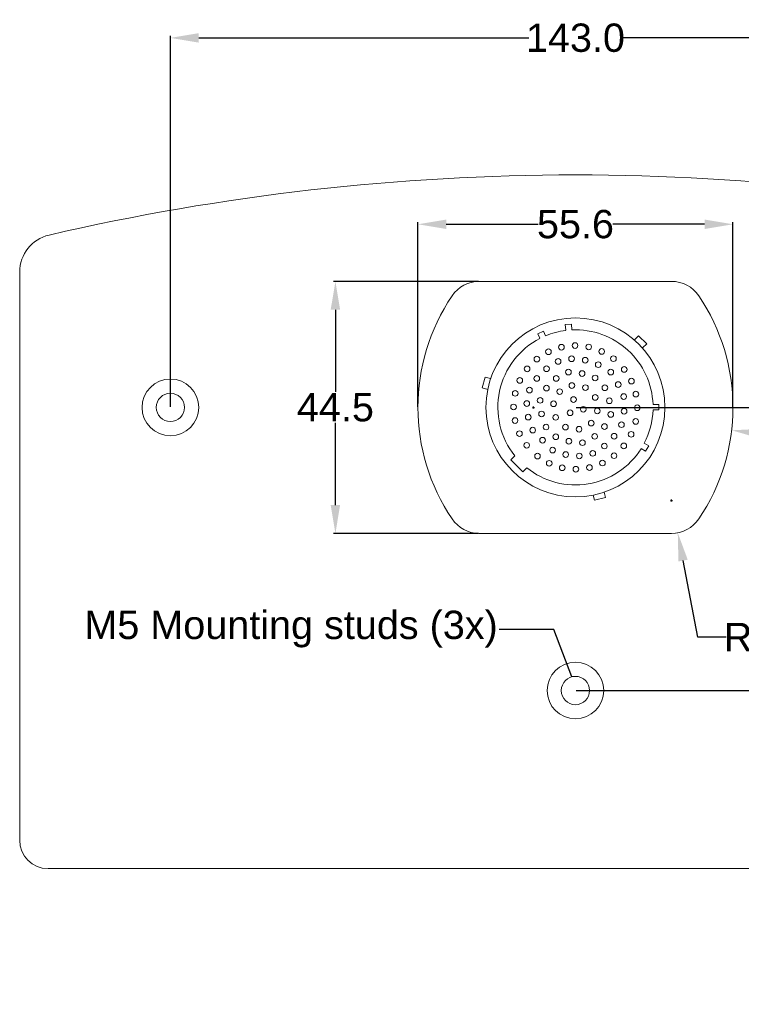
# Model space of a CAD drawing. Extents: x 0 to 283, y -70 to 196.
# Tile 14 of 30: x 162 to 226, y 63 to 150. Entities that reach past the tile are written whole.
import ezdxf

# ---------------------------------------------------------------- set-up
doc = ezdxf.new("R2010")
doc.units = 0
doc.layers.get('DEFPOINTS').update_dxf_attribs({"linetype": 'CONTINUOUS'})
doc.layers.add('VISIBLE', color=255, linetype='CONTINUOUS', lineweight=0)
doc.styles.add('SANSSERIF', font='sanss___.ttf')
doc.dimstyles.get("Standard").update_dxf_attribs({"dimtxt": 0.18, "dimasz": 0.18, "dimexe": 0.18, "dimexo": 0.0625, "dimgap": 0.09, "dimtad": 0, "dimtih": 1, "dimtoh": 1, "dimdec": 1, "dimzin": 0, "dimdsep": 46, "dimtxsty": 'SANSSERIF', "dimcen": 0.09, "dimadec": 0, "dimazin": 0, "dimtfac": 1, "dimtdec": 1, "dimtofl": 0, "dimtmove": 0, "dimatfit": 3, "dimfxl": 1, "dimtolj": 1, "dimtzin": 0, "dimarcsym": 0})

# ---------------------------------------------------------------- blocks, each defined once
blk = doc.blocks.new('*D4')
at = {"layer": 'DEFPOINTS', "color": 0, "transparency": 16777216}
for p in [(252.636, 132.104), (210.904, -69.624)]:
    blk.add_point(p, dxfattribs=at)
at = {"layer": 'VISIBLE', "color": 0, "lineweight": -2, "transparency": 16777216}
for p, q in [((254.234, 139.828), (253.142, 134.552)), ((256.734, 139.828), (254.234, 139.828)), ((210.904, -69.714), (210.904, -69.534)), ((210.814, -69.624), (210.994, -69.624))]:
    blk.add_line(p, q, dxfattribs=at)
at = {"layer": 'VISIBLE', "color": 0, "transparency": 16777216}
blk.add_solid([(252.734, 134.637), (253.55, 134.468), (252.636, 132.104)], dxfattribs=at)
at = {"layer": 'VISIBLE', "color": 0, "transparency": 16777216, "insert": (262.11, 139.828), "char_height": 2.5, "attachment_point": 5, "style": 'SANSSERIF'}
blk.add_mtext('\\A1;R412.0', dxfattribs=at)
blk = doc.blocks.new('*D13')
at = {"layer": 'DEFPOINTS', "color": 0, "transparency": 16777216}
for p in [(197.004, 132.018), (197.004, 115.851), (224.804, 115.851)]:
    blk.add_point(p, dxfattribs=at)
at = {"layer": 'VISIBLE', "color": 0, "lineweight": -2, "transparency": 16777216}
for p, q in [((197.004, 115.913), (197.004, 132.198)), ((224.804, 115.913), (224.804, 132.198)), ((199.504, 132.018), (207.611, 132.018)), ((222.304, 132.018), (214.197, 132.018))]:
    blk.add_line(p, q, dxfattribs=at)
at = {"layer": 'VISIBLE', "color": 0, "transparency": 16777216}
for points in [[(199.504, 132.435), (199.504, 131.601), (197.004, 132.018)], [(222.304, 132.435), (222.304, 131.601), (224.804, 132.018)]]:
    blk.add_solid(points, dxfattribs=at)
at = {"layer": 'VISIBLE', "color": 0, "transparency": 16777216, "insert": (210.904, 132.018), "char_height": 2.5, "attachment_point": 5, "style": 'SANSSERIF'}
blk.add_mtext('\\A1;55.6', dxfattribs=at)
blk = doc.blocks.new('*D14')
at = {"layer": 'DEFPOINTS', "color": 0, "transparency": 16777216}
for p in [(189.718, 126.976), (202.42, 126.976), (202.42, 104.726)]:
    blk.add_point(p, dxfattribs=at)
at = {"layer": 'VISIBLE', "color": 0, "lineweight": -2, "transparency": 16777216}
for p, q in [((202.358, 126.976), (189.538, 126.976)), ((189.718, 124.476), (189.718, 117.228)), ((189.718, 107.226), (189.718, 114.473)), ((202.358, 104.726), (189.538, 104.726))]:
    blk.add_line(p, q, dxfattribs=at)
at = {"layer": 'VISIBLE', "color": 0, "transparency": 16777216}
for points in [[(189.301, 124.476), (190.134, 124.476), (189.718, 126.976)], [(189.301, 107.226), (190.134, 107.226), (189.718, 104.726)]]:
    blk.add_solid(points, dxfattribs=at)
at = {"layer": 'VISIBLE', "color": 0, "transparency": 16777216, "insert": (189.718, 115.851), "char_height": 2.5, "attachment_point": 5, "style": 'SANSSERIF'}
blk.add_mtext('\\A1;44.5', dxfattribs=at)
blk = doc.blocks.new('*D15')
at = {"layer": 'DEFPOINTS', "color": 0, "transparency": 16777216}
for p in [(246.654, 148.476), (175.154, 115.851), (246.654, 115.851)]:
    blk.add_point(p, dxfattribs=at)
at = {"layer": 'VISIBLE', "color": 0, "lineweight": -2, "transparency": 16777216}
for p, q in [((175.154, 115.913), (175.154, 148.656)), ((177.654, 148.476), (206.782, 148.476)), ((244.154, 148.476), (215.025, 148.476)), ((246.654, 115.913), (246.654, 148.656))]:
    blk.add_line(p, q, dxfattribs=at)
at = {"layer": 'VISIBLE', "color": 0, "transparency": 16777216}
for points in [[(177.654, 148.893), (177.654, 148.06), (175.154, 148.476)], [(244.154, 148.893), (244.154, 148.06), (246.654, 148.476)]]:
    blk.add_solid(points, dxfattribs=at)
at = {"layer": 'VISIBLE', "color": 0, "transparency": 16777216, "insert": (210.904, 148.476), "char_height": 2.5, "attachment_point": 5, "style": 'SANSSERIF'}
blk.add_mtext('\\A1;143.0', dxfattribs=at)
blk = doc.blocks.new('*D24')
at = {"layer": 'DEFPOINTS', "color": 0, "transparency": 16777216}
for p in [(210.904, 115.851), (277.886, 115.851), (257.454, 75.126)]:
    blk.add_point(p, dxfattribs=at)
at = {"layer": 'VISIBLE', "color": 0, "lineweight": -2, "transparency": 16777216}
for p, q in [((210.966, 115.851), (278.066, 115.851)), ((277.886, 113.351), (277.886, 97.094)), ((277.886, 77.626), (277.886, 94.338)), ((257.516, 75.126), (278.066, 75.126))]:
    blk.add_line(p, q, dxfattribs=at)
at = {"layer": 'VISIBLE', "color": 0, "transparency": 16777216}
for points in [[(277.469, 113.351), (278.303, 113.351), (277.886, 115.851)], [(277.469, 77.626), (278.303, 77.626), (277.886, 75.126)]]:
    blk.add_solid(points, dxfattribs=at)
at = {"layer": 'VISIBLE', "color": 0, "transparency": 16777216, "insert": (277.886, 95.716), "char_height": 2.5, "attachment_point": 5, "style": 'SANSSERIF'}
blk.add_mtext('\\A1;81.45', dxfattribs=at)
blk = doc.blocks.new('*D25')
at = {"layer": 'DEFPOINTS', "color": 0, "transparency": 16777216}
for p in [(210.904, 90.851), (266.796, 90.851), (257.454, 75.126)]:
    blk.add_point(p, dxfattribs=at)
at = {"layer": 'VISIBLE', "color": 0, "lineweight": -2, "transparency": 16777216}
for p, q in [((210.966, 90.851), (266.976, 90.851)), ((266.796, 88.351), (266.796, 84.758)), ((266.796, 77.626), (266.796, 82)), ((257.516, 75.126), (266.976, 75.126))]:
    blk.add_line(p, q, dxfattribs=at)
at = {"layer": 'VISIBLE', "color": 0, "transparency": 16777216}
for points in [[(266.379, 88.351), (267.213, 88.351), (266.796, 90.851)], [(266.379, 77.626), (267.213, 77.626), (266.796, 75.126)]]:
    blk.add_solid(points, dxfattribs=at)
at = {"layer": 'VISIBLE', "color": 0, "transparency": 16777216, "insert": (266.796, 83.379), "char_height": 2.5, "attachment_point": 5, "style": 'SANSSERIF'}
blk.add_mtext('\\A1;31.45', dxfattribs=at)
blk = doc.blocks.new('*D28')
at = {"layer": 'DEFPOINTS', "color": 0, "transparency": 16777216}
for p in [(207.204, 115.851), (224.687, 113.826)]:
    blk.add_point(p, dxfattribs=at)
at = {"layer": 'VISIBLE', "color": 0, "lineweight": -2, "transparency": 16777216}
for p, q in [((207.114, 115.851), (207.294, 115.851)), ((207.204, 115.761), (207.204, 115.941)), ((235.88, 112.53), (227.17, 113.539))]:
    blk.add_line(p, q, dxfattribs=at)
at = {"layer": 'VISIBLE', "color": 0, "transparency": 16777216}
blk.add_solid([(227.218, 113.952), (227.122, 113.125), (224.687, 113.826)], dxfattribs=at)
at = {"layer": 'VISIBLE', "color": 0, "transparency": 16777216, "insert": (240.308, 112.53), "char_height": 2.5, "attachment_point": 5, "style": 'SANSSERIF'}
blk.add_mtext('\\A1;R35.2', dxfattribs=at)
blk = doc.blocks.new('*D33')
at = {"layer": 'DEFPOINTS', "color": 0, "transparency": 16777216}
for p in [(219.387, 107.626), (219.933, 104.778)]:
    blk.add_point(p, dxfattribs=at)
at = {"layer": 'VISIBLE', "color": 0, "lineweight": -2, "transparency": 16777216}
for p, q in [((219.297, 107.626), (219.477, 107.626)), ((219.387, 107.536), (219.387, 107.716)), ((221.702, 95.557), (220.404, 102.322)), ((224.202, 95.557), (221.702, 95.557))]:
    blk.add_line(p, q, dxfattribs=at)
at = {"layer": 'VISIBLE', "color": 0, "transparency": 16777216}
blk.add_solid([(220.813, 102.401), (219.995, 102.244), (219.933, 104.778)], dxfattribs=at)
at = {"layer": 'VISIBLE', "color": 0, "transparency": 16777216, "insert": (227.683, 95.557), "char_height": 2.5, "attachment_point": 5, "style": 'SANSSERIF'}
blk.add_mtext('\\A1;R5.8', dxfattribs=at)

msp = doc.modelspace()

# ---------------------------------------------------------------- linework, layer by layer
at = {"layer": 'VISIBLE'}
for p, q in [((161.8536, 127.8055), (161.8536, 77.6257)), ((202.4201, 126.9757), (219.3872, 126.9757)), ((207.5806, 122.3558), (208.0791, 122.5882)), ((208.0791, 122.5882), (208.2693, 122.1804)), ((209.9974, 123.157), (210.5453, 123.2049)), ((209.9974, 123.157), (210.0409, 122.6589)), ((210.5453, 123.2049), (210.5889, 122.7068)), ((207.5806, 122.3558), (207.7708, 121.948)), ((216.1287, 121.8055), (216.4823, 122.1591)), ((216.4823, 122.1591), (217.1894, 121.452)), ((216.8358, 121.0984), (217.1894, 121.452)), ((202.6739, 117.5626), (202.9327, 118.5285)), ((202.9327, 118.5285), (203.4156, 118.3991)), ((202.6739, 117.5626), (203.1568, 117.4332)), ((217.755, 116.1067), (218.2549, 116.1067)), ((218.2549, 116.1067), (218.255, 115.6247)), ((217.755, 115.6247), (218.255, 115.6247)), ((216.7051, 112.209), (217.0948, 111.984)), ((216.9801, 112.6853), (217.3698, 112.4603)), ((217.0948, 111.984), (217.3698, 112.4603)), ((205.1862, 111.2166), (205.5395, 111.5699)), ((205.1862, 111.2166), (206.2466, 110.1557)), ((206.2466, 110.1557), (206.6002, 110.5092)), ((212.4686, 108.1072), (212.5928, 107.6436)), ((212.5928, 107.6436), (213.5588, 107.9024)), ((213.4343, 108.367), (213.5588, 107.9024)), ((219.3872, 104.7257), (202.4201, 104.7257)), ((164.3536, 75.1257), (257.4536, 75.1257))]:
    msp.add_line(p, q, dxfattribs=at)
for centre, radius in [((210.9036, 115.8507), 7.9), ((175.1536, 115.8507), 2.5), ((175.1536, 115.8507), 1.25), ((210.9036, 90.8507), 2.5), ((210.9036, 90.8507), 1.25)]:
    msp.add_circle(centre, radius, dxfattribs=at)
at = {"layer": 'VISIBLE', "linetype": 'Continuous'}
for centre in [(208.5239, 120.7629), (209.6643, 121.167), (210.8677, 121.3107), (212.0711, 121.1849), (213.2205, 120.7898), (207.5001, 120.1163), (209.377, 119.9098), (210.5624, 120.1432), (211.7657, 120.0175), (214.2533, 120.1522), (206.638, 119.2542), (208.3532, 119.2632), (210.284, 118.9668), (212.9152, 119.6224), (214.0198, 118.9668), (215.2052, 119.2003), (205.9914, 118.2304), (207.4911, 118.4011), (209.2064, 118.41), (211.4873, 118.8411), (212.6368, 118.446), (215.8428, 118.1676), (206.8445, 117.3773), (208.3443, 117.5479), (209.5117, 117.2426), (210.5893, 117.7814), (211.7837, 117.5929), (213.4989, 117.5839), (214.6753, 117.8623), (205.5873, 117.09), (207.7875, 116.4703), (210.733, 116.5422), (212.6458, 116.7307), (213.8941, 116.4344), (215.1603, 116.8026), (216.2379, 117.0181), (205.4436, 115.8866), (206.6111, 116.1919), (208.9729, 116.165), (211.5951, 115.6801), (212.8344, 115.5364), (215.1962, 115.5094), (216.3636, 115.8148), (205.5694, 114.6832), (206.7368, 114.9886), (207.9132, 115.267), (209.1614, 114.9706), (210.4277, 115.3747), (214.0198, 115.231), (216.2199, 114.6114), (207.1319, 113.8391), (208.3083, 114.1175), (210.0236, 114.1085), (211.2179, 113.9199), (212.2956, 114.4587), (213.463, 114.1534), (214.9627, 114.324), (205.9645, 113.5338), (208.003, 112.9501), (209.1704, 113.2554), (210.3199, 112.8603), (212.6009, 113.2913), (214.3161, 113.3003), (215.8158, 113.4709), (206.6021, 112.501), (208.892, 112.079), (211.5233, 112.7345), (213.454, 112.4382), (215.1692, 112.4472), (207.554, 111.5491), (210.0415, 111.6838), (211.2449, 111.5581), (212.4303, 111.7916), (214.3071, 111.5851), (208.5867, 110.9115), (209.7362, 110.5164), (210.9395, 110.3907), (212.1429, 110.5344), (213.2834, 110.9385)]:
    msp.add_circle(centre, 0.25, dxfattribs=at)
at = {"layer": 'VISIBLE'}
for centre, radius, start, end in [((210.9036, -69.6243), 206, 76.967015, 103.032985), ((165.2036, 127.8055), 3.35, 103.032985, 180), ((202.4201, 124.0757), 2.9, 90, 145.97713), ((219.3872, 124.0757), 2.9, 34.02287, 90), ((214.6036, 115.8507), 17.6, 145.97713, 214.022874), ((207.2036, 115.8507), 17.6, 325.977126, 34.02287), ((210.9036, 115.8507), 6.85, 97.2, 112.6), ((210.9036, 115.8507), 6.85, 2.2, 92.6), ((210.9036, 115.8507), 6.85, 117.2, 218.6), ((210.9036, 115.8507), 6.85, 332.5, 358.1), ((210.9036, 115.8507), 6.85, 231.1, 327.8), ((202.4201, 107.6257), 2.9, 214.022874, 270), ((219.3872, 107.6257), 2.9, 270, 325.977126), ((164.3536, 77.6257), 2.5, 180, 270)]:
    msp.add_arc(centre, radius, start, end, dxfattribs=at)

# ---------------------------------------------------------------- texts
at = {"layer": 'VISIBLE', "insert": (204.0467, 96.2698), "char_height": 2.5, "attachment_point": 6}
msp.add_mtext('{\\fArial|b0|i0|c0|p0;M5 Mounting studs (3x)}', dxfattribs=at)

# ---------------------------------------------------------------- dimensions: what is measured, and where the dimension line sits
at = {"layer": 'VISIBLE'}
for base, p1, p2, picture, middle in [((246.6536, 148.4765), (175.1536, 115.8507), (246.6536, 115.8507), '*D15', (210.9036, 148.4765)), ((197.0036, 132.0179), (224.8036, 115.8507), (197.0036, 115.8507), '*D13', (210.9036, 132.0179))]:
    dim = msp.add_linear_dim(base=base, p1=p1, p2=p2, dimstyle='Standard', override={"dimtxt": 2.5, "dimasz": 2.5, "dimlfac": 2}, dxfattribs=at)
    dim.commit()
    dim.dimension.update_dxf_attribs({"geometry": picture, "text_midpoint": middle})
for center, mpoint, override, picture, middle in [((210.9036, -69.6243), (252.6358, 132.1043), {"dimtxt": 2.5, "dimasz": 2.5, "dimlfac": 2, "dimadec": 1}, '*D4', (262.1099, 139.8279)), ((207.2036, 115.8507), (224.6868, 113.8261), {"dimtxt": 2.5, "dimasz": 2.5, "dimexe": 2, "dimexo": 2, "dimlfac": 2, "dimse1": 1}, '*D28', (235.8796, 112.53)), ((219.3872, 107.6257), (219.9334, 104.7776), {"dimtxt": 2.5, "dimasz": 2.5, "dimlfac": 2}, '*D33', (227.6833, 95.5566))]:
    dim = msp.add_radius_dim(center=center, mpoint=mpoint, dimstyle='Standard', override=override, dxfattribs=at)
    dim.commit()
    dim.dimension.update_dxf_attribs({"geometry": picture, "text_midpoint": middle, "dimtype": 164})
dim = msp.add_linear_dim(base=(189.7176, 126.9757), p1=(202.4201, 104.7257), p2=(202.4201, 126.9757), angle=90, dimstyle='Standard', override={"dimtxt": 2.5, "dimasz": 2.5, "dimdec": 1, "dimlfac": 2}, dxfattribs=at)
dim.commit()
dim.dimension.update_dxf_attribs({"geometry": '*D14', "text_midpoint": (189.7176, 115.8507)})
for base, p2, picture, middle in [((277.8859, 115.8507), (210.9036, 115.8507), '*D24', (277.8859, 95.716)), ((266.7961, 90.8507), (210.9036, 90.8507), '*D25', (266.7961, 83.379))]:
    dim = msp.add_linear_dim(base=base, p1=(257.4536, 75.1257), p2=p2, angle=90, dimstyle='Standard', override={"dimtxt": 2.5, "dimasz": 2.5, "dimdec": 2, "dimlfac": 2}, dxfattribs=at)
    dim.commit()
    dim.dimension.update_dxf_attribs({"geometry": picture, "text_midpoint": middle, "dimtype": 160})

# ---------------------------------------------------------------- leaders
at = {"layer": 'VISIBLE', "annotation_type": 0, "has_hookline": 1, "hookline_direction": 1, "text_width": 36.1068}
msp.add_leader([(210.5977, 92.0627), (208.9959, 96.2322), (204.1811, 96.2322)], dimstyle='Standard', override={"dimtxsty": 'Standard'}, dxfattribs=at)

doc.saveas('drawing.dxf')
